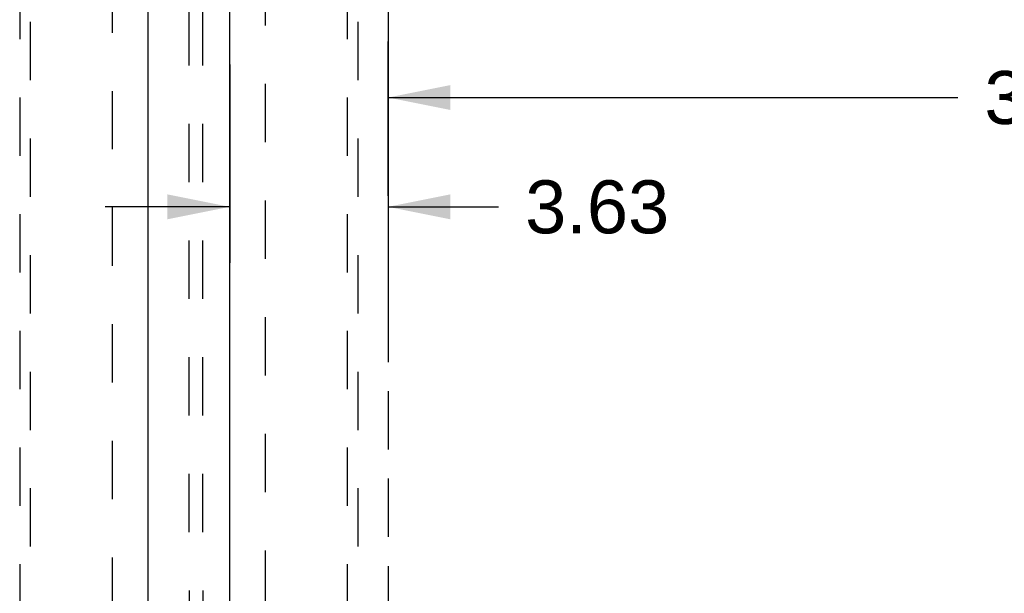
# Model space of a CAD drawing. Header units: inches. Extents: x 0 to 243, y 0 to 157.
# Tile 24 of 76: x 77 to 100, y 62 to 75. Entities that reach past the tile are written whole.
import ezdxf

# ---------------------------------------------------------------- set-up
doc = ezdxf.new("R2010")
doc.units = ezdxf.units.IN
doc.header["$LTSCALE"] = 13.357143
doc.header["$MEASUREMENT"] = 0
doc.linetypes.add('HIDDEN', pattern=[0.2, 0.1, -0.1])
doc.linetypes.add('PHANTOM', pattern=[0.8, 0.45, -0.05, 0.1, -0.05, 0.1, -0.05])
doc.layers.get('0').update_dxf_attribs({"linetype": 'CONTINUOUS'})
for name, color, linetype in [('AVAILABLE_DOOR_SPACES', 7, 'CONTINUOUS'), ('DEFAULT_2', 8, 'HIDDEN'), ('DIMENSIONS', 7, 'CONTINUOUS')]:
    doc.layers.add(name, color=color, linetype=linetype)
doc.styles.get("Standard").update_dxf_attribs({"font": 'arial.ttf'})
doc.dimstyles.new('DIMSTYLE_2', dxfattribs={"dimtxt": 1.214286, "dimasz": 1.428571, "dimexe": 0.09, "dimexo": 0.07, "dimgap": 0.0425, "dimtad": 0, "dimtih": 1, "dimtoh": 1, "dimzin": 4, "dimdsep": 46, "dimtxsty": 'Standard', "dimblk": '_FILLED', "dimblk1": '_FILLED', "dimblk2": '_FILLED', "dimcen": 0.09, "dimazin": 1, "dimtfac": 1, "dimtdec": 3, "dimtofl": 0, "dimtmove": 0, "dimatfit": 3, "dimldrblk": '_FILLED', "dimfxl": 1, "dimtolj": 1, "dimtzin": 4, "dimarcsym": 0})

# ---------------------------------------------------------------- blocks, each defined once
blk = doc.blocks.new('_FILLED')
at = {"color": 0, "linetype": 'ByBlock'}
blk.add_solid([(0, 0), (-1, 0.2), (-1, -0.2)], dxfattribs=at)
blk = doc.blocks.new('*D7')
at = {"layer": 'DIMENSIONS', "color": 2, "linetype": 'Continuous'}
for p, q in [((85.527, 70.676), (85.527, 74.211)), ((117.089, 67.676), (117.089, 74.211)), ((85.527, 72.925), (98.579, 72.925)), ((117.089, 72.925), (104.037, 72.925))]:
    blk.add_line(p, q, dxfattribs=at)
at = {"layer": 'DIMENSIONS', "color": 2, "linetype": 'Continuous', "xscale": 1.4285714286, "yscale": 1.4285714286, "zscale": 1.4285714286, "rotation": 180}
blk.add_blockref('_FILLED', (85.527, 72.925), dxfattribs=at)
at = {"layer": 'DIMENSIONS', "color": 2, "linetype": 'Continuous', "xscale": 1.4285714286, "yscale": 1.4285714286, "zscale": 1.4285714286}
blk.add_blockref('_FILLED', (117.089, 72.925), dxfattribs=at)
at = {"layer": 'DIMENSIONS', "color": 2, "linetype": 'Continuous', "insert": (101.308, 73.533), "char_height": 1.2143, "width": 4.24323, "attachment_point": 2, "line_spacing_factor": 0.9}
blk.add_mtext('31.56\\Ptyp.', dxfattribs=at)
blk = doc.blocks.new('*D8')
at = {"layer": 'DIMENSIONS', "color": 2, "linetype": 'Continuous'}
for p, q in [((81.902, 73.681), (81.902, 69.135)), ((85.527, 73.676), (85.527, 69.135)), ((81.902, 70.421), (79.045, 70.421)), ((85.527, 70.421), (88.059, 70.421))]:
    blk.add_line(p, q, dxfattribs=at)
at = {"layer": 'DIMENSIONS', "color": 2, "linetype": 'Continuous', "xscale": 1.4285714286, "yscale": 1.4285714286, "zscale": 1.4285714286}
blk.add_blockref('_FILLED', (81.902, 70.421), dxfattribs=at)
at = {"layer": 'DIMENSIONS', "color": 2, "linetype": 'Continuous', "xscale": 1.4285714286, "yscale": 1.4285714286, "zscale": 1.4285714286, "rotation": 180}
blk.add_blockref('_FILLED', (85.527, 70.421), dxfattribs=at)
at = {"layer": 'DIMENSIONS', "color": 2, "linetype": 'Continuous', "insert": (88.666, 71.028), "char_height": 1.2143, "width": 3.29979, "attachment_point": 1, "line_spacing_factor": 0.9}
blk.add_mtext('3.63', dxfattribs=at)

msp = doc.modelspace()

# ---------------------------------------------------------------- linework, layer by layer
at = {"color": 3, "linetype": 'Continuous'}
for p, q in [((80.0269, 95.2694), (80.0269, 14.9774)), ((81.9019, 14.9774), (81.9019, 95.2694))]:
    msp.add_line(p, q, dxfattribs=at)
at = {"layer": 'AVAILABLE_DOOR_SPACES', "color": 4, "linetype": 'PHANTOM'}
msp.add_line((85.5269, 94.2484), (85.5269, 55.9984), dxfattribs=at)
at = {"layer": 'DEFAULT_2', "color": 8, "linetype": 'HIDDEN'}
for p, q in [((80.9498, 96.3633), (80.9696, 58.3671)), ((81.2623, 96.3635), (81.2821, 58.3672)), ((79.2144, 15.6384), (79.2144, 94.6084)), ((82.7144, 94.6084), (82.7144, 15.6384)), ((77.0894, 94.2959), (77.0894, 57.2942)), ((77.3394, 57.2942), (77.3394, 94.2959)), ((84.5894, 94.2959), (84.5894, 57.2942)), ((84.8394, 57.2942), (84.8394, 94.2959))]:
    msp.add_line(p, q, dxfattribs=at)

# ---------------------------------------------------------------- dimensions: what is measured, and where the dimension line sits
at = {"layer": 'DIMENSIONS', "color": 2, "linetype": 'Continuous'}
dim = msp.add_linear_dim(base=(117.0894, 72.9255), p1=(85.5269, 70.6057), p2=(117.0894, 67.6057), text='<>\\Ptyp.', dimstyle='DIMSTYLE_2', dxfattribs=at)
dim.commit()
dim.dimension.update_dxf_attribs({"geometry": '*D7', "text_midpoint": (101.3081, 72.0148), "dimtype": 160})
dim = msp.add_linear_dim(base=(81.901857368, 70.420562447), p1=(85.526857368, 73.7456914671), p2=(81.901857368, 73.7506914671), angle=180, dimstyle='DIMSTYLE_2', dxfattribs=at)
dim.commit()
dim.dimension.update_dxf_attribs({"geometry": '*D8', "text_midpoint": (90.314137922, 70.4137913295), "dimtype": 160})

doc.saveas('drawing.dxf')
